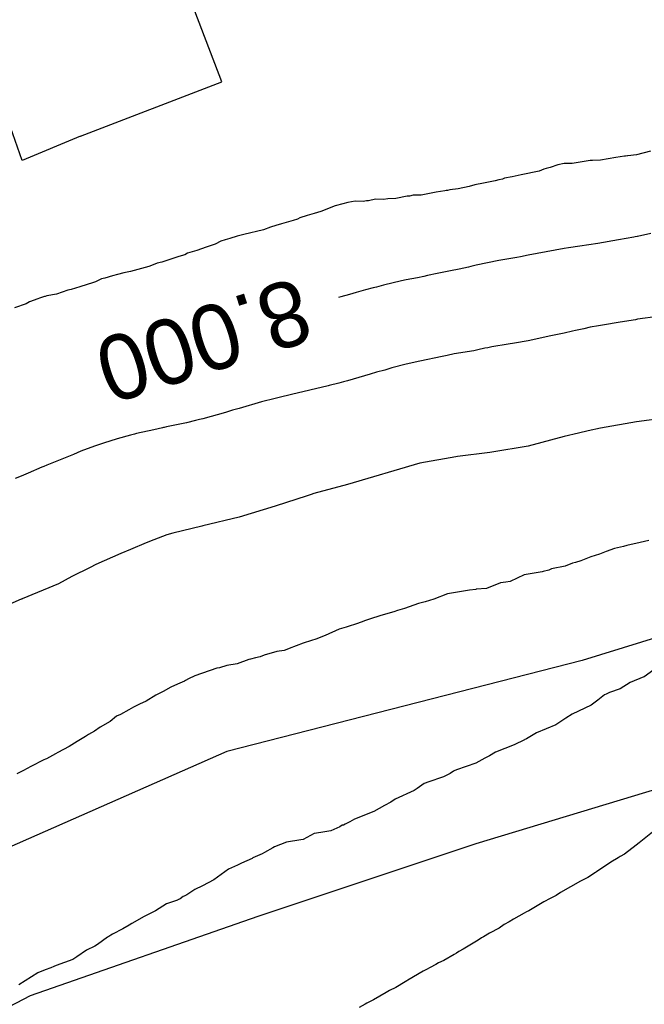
# Model space of a CAD drawing. Extents: x 158343 to 162498, y 431347 to 434500.
# Tile 192 of 220: x 159545 to 159562, y 434146 to 434173. Entities that reach past the tile are written whole.
import ezdxf

# ---------------------------------------------------------------- set-up
doc = ezdxf.new("R2010")
doc.units = 0
doc.header["$LTSCALE"] = 10
doc.header["$MEASUREMENT"] = 0
for name, color, linetype in [('000_arcering', 8, 'CONTINUOUS'), ('33_trappen en balustraden', 252, 'CONTINUOUS'), ('44_plafonds', 8, 'CONTINUOUS'), ('def. con-hoogtelijn (index)', 8, 'CONTINUOUS')]:
    doc.layers.add(name, color=color, linetype=linetype)
doc.styles.add('Style-WORKING', font='WORKING.shx')

# ---------------------------------------------------------------- blocks, each defined once
blk = doc.blocks.new('bestaande hoogtelijnen')
at = {"layer": 'def. con-hoogtelijn (index)'}
for p, q in [((-106.3, 103.282), (-106.324, 103.28)), ((-106.3, 103.282), (-106.324, 103.28)), ((-106.24, 103.293), (-106.3, 103.282)), ((-106.24, 103.293), (-106.3, 103.282)), ((-106.229, 103.295), (-106.24, 103.293)), ((-106.229, 103.295), (-106.24, 103.293)), ((-105.992, 103.324), (-106.229, 103.295)), ((-105.992, 103.324), (-106.229, 103.295)), ((-105.602, 103.421), (-105.992, 103.324)), ((-105.602, 103.421), (-105.992, 103.324)), ((-108.17, 103.042), (-108.384, 102.972)), ((-108.17, 103.042), (-108.384, 102.972)), ((-107.992, 103.079), (-108.17, 103.042)), ((-107.992, 103.079), (-108.17, 103.042)), ((-107.771, 103.085), (-107.992, 103.079)), ((-107.771, 103.085), (-107.992, 103.079)), ((-107.271, 103.164), (-107.771, 103.085)), ((-107.271, 103.164), (-107.771, 103.085)), ((-107.215, 103.167), (-107.271, 103.164)), ((-107.215, 103.167), (-107.271, 103.164)), ((-106.992, 103.173), (-107.215, 103.167)), ((-106.992, 103.173), (-107.215, 103.167)), ((-106.563, 103.248), (-106.992, 103.173)), ((-106.563, 103.248), (-106.992, 103.173)), ((-106.324, 103.28), (-106.563, 103.248)), ((-106.324, 103.28), (-106.563, 103.248)), ((-109.183, 102.771), (-109.435, 102.714)), ((-109.183, 102.771), (-109.435, 102.714)), ((-108.683, 102.865), (-109.183, 102.771)), ((-108.683, 102.865), (-109.183, 102.771)), ((-108.554, 102.927), (-108.683, 102.865)), ((-108.554, 102.927), (-108.683, 102.865)), ((-108.492, 102.945), (-108.554, 102.927)), ((-108.492, 102.945), (-108.554, 102.927)), ((-108.384, 102.972), (-108.492, 102.945)), ((-108.384, 102.972), (-108.492, 102.945)), ((-110.467, 102.494), (-110.62, 102.449)), ((-110.467, 102.494), (-110.62, 102.449)), ((-110.226, 102.54), (-110.467, 102.494)), ((-110.226, 102.54), (-110.467, 102.494)), ((-109.907, 102.603), (-110.226, 102.54)), ((-109.907, 102.603), (-110.226, 102.54)), ((-109.801, 102.63), (-109.907, 102.603)), ((-109.801, 102.63), (-109.907, 102.603)), ((-109.702, 102.649), (-109.801, 102.63)), ((-109.702, 102.649), (-109.801, 102.63)), ((-109.645, 102.672), (-109.702, 102.649)), ((-109.645, 102.672), (-109.702, 102.649)), ((-109.435, 102.714), (-109.645, 102.672)), ((-109.435, 102.714), (-109.645, 102.672)), ((-112.175, 102.201), (-112.278, 102.18)), ((-112.175, 102.201), (-112.278, 102.18)), ((-111.951, 102.209), (-112.175, 102.201)), ((-111.951, 102.209), (-112.175, 102.201)), ((-111.534, 102.292), (-111.951, 102.209)), ((-111.534, 102.292), (-111.951, 102.209)), ((-111.301, 102.328), (-111.534, 102.292)), ((-111.301, 102.328), (-111.534, 102.292)), ((-111.263, 102.331), (-111.301, 102.328)), ((-111.263, 102.331), (-111.301, 102.328)), ((-111.221, 102.338), (-111.263, 102.331)), ((-111.221, 102.338), (-111.263, 102.331)), ((-111.16, 102.351), (-111.221, 102.338)), ((-111.16, 102.351), (-111.221, 102.338)), ((-110.931, 102.383), (-111.16, 102.351)), ((-110.931, 102.383), (-111.16, 102.351)), ((-110.62, 102.449), (-110.931, 102.383)), ((-110.62, 102.449), (-110.931, 102.383)), ((-114.117, 101.965), (-114.331, 101.911)), ((-114.117, 101.965), (-114.331, 101.911)), ((-113.978, 102.004), (-114.117, 101.965)), ((-113.978, 102.004), (-114.117, 101.965)), ((-113.778, 102.037), (-113.978, 102.004)), ((-113.778, 102.037), (-113.978, 102.004)), ((-113.556, 102.027), (-113.778, 102.037)), ((-113.556, 102.027), (-113.778, 102.037)), ((-113.464, 102.047), (-113.556, 102.027)), ((-113.464, 102.047), (-113.556, 102.027)), ((-113.407, 102.045), (-113.464, 102.047)), ((-113.407, 102.045), (-113.464, 102.047)), ((-113.213, 102.092), (-113.407, 102.045)), ((-113.213, 102.092), (-113.407, 102.045)), ((-112.992, 102.082), (-113.213, 102.092)), ((-112.992, 102.082), (-113.213, 102.092)), ((-112.87, 102.108), (-112.992, 102.082)), ((-112.87, 102.108), (-112.992, 102.082)), ((-112.651, 102.116), (-112.87, 102.108)), ((-112.651, 102.116), (-112.87, 102.108)), ((-112.335, 102.175), (-112.651, 102.116)), ((-112.335, 102.175), (-112.651, 102.116)), ((-112.278, 102.18), (-112.335, 102.175)), ((-112.278, 102.18), (-112.335, 102.175)), ((-114.91, 101.7), (-115.107, 101.64)), ((-114.91, 101.7), (-115.107, 101.64)), ((-114.729, 101.751), (-114.91, 101.7)), ((-114.729, 101.751), (-114.91, 101.7)), ((-114.331, 101.911), (-114.729, 101.751)), ((-114.331, 101.911), (-114.729, 101.751)), ((-115.815, 101.416), (-115.969, 101.364)), ((-115.815, 101.416), (-115.969, 101.364)), ((-115.492, 101.502), (-115.815, 101.416)), ((-115.492, 101.502), (-115.815, 101.416)), ((-115.37, 101.537), (-115.492, 101.502)), ((-115.37, 101.537), (-115.492, 101.502)), ((-115.305, 101.575), (-115.37, 101.537)), ((-115.305, 101.575), (-115.37, 101.537)), ((-115.107, 101.64), (-115.305, 101.575)), ((-115.107, 101.64), (-115.305, 101.575)), ((-116.858, 101.112), (-117.041, 101.068)), ((-116.858, 101.112), (-117.041, 101.068)), ((-116.315, 101.245), (-116.858, 101.112)), ((-116.315, 101.245), (-116.858, 101.112)), ((-116.119, 101.323), (-116.315, 101.245)), ((-116.119, 101.323), (-116.315, 101.245)), ((-115.969, 101.364), (-116.119, 101.323)), ((-115.969, 101.364), (-116.119, 101.323)), ((-105.601, 101.141), (-105.961, 101.062)), ((-105.601, 101.141), (-105.961, 101.062)), ((-105.601, 101.141), (-105.961, 101.062)), ((-117.655, 100.85), (-117.9, 100.764)), ((-117.655, 100.85), (-117.9, 100.764)), ((-117.492, 100.934), (-117.655, 100.85)), ((-117.492, 100.934), (-117.655, 100.85)), ((-117.376, 100.966), (-117.492, 100.934)), ((-117.376, 100.966), (-117.492, 100.934)), ((-117.242, 101.001), (-117.376, 100.966)), ((-117.242, 101.001), (-117.376, 100.966)), ((-117.041, 101.068), (-117.242, 101.001)), ((-117.041, 101.068), (-117.242, 101.001)), ((-107.064, 100.871), (-107.564, 100.793)), ((-107.064, 100.871), (-107.564, 100.793)), ((-107.064, 100.871), (-107.564, 100.793)), ((-106.492, 100.967), (-107.064, 100.871)), ((-106.492, 100.967), (-107.064, 100.871)), ((-106.492, 100.967), (-107.064, 100.871)), ((-106.063, 101.042), (-106.492, 100.967)), ((-106.063, 101.042), (-106.492, 100.967)), ((-106.063, 101.042), (-106.492, 100.967)), ((-106.033, 101.049), (-106.063, 101.042)), ((-106.033, 101.049), (-106.063, 101.042)), ((-106.033, 101.049), (-106.063, 101.042)), ((-105.973, 101.06), (-106.033, 101.049)), ((-105.973, 101.06), (-106.033, 101.049)), ((-105.973, 101.06), (-106.033, 101.049)), ((-105.961, 101.062), (-105.973, 101.06)), ((-105.961, 101.062), (-105.973, 101.06)), ((-105.961, 101.062), (-105.973, 101.06)), ((-118.417, 100.597), (-118.492, 100.556)), ((-118.417, 100.597), (-118.492, 100.556)), ((-118.155, 100.672), (-118.417, 100.597)), ((-118.155, 100.672), (-118.417, 100.597)), ((-117.9, 100.764), (-118.155, 100.672)), ((-117.9, 100.764), (-118.155, 100.672)), ((-108.492, 100.634), (-108.992, 100.541)), ((-108.492, 100.634), (-108.992, 100.541)), ((-108.492, 100.634), (-108.992, 100.541)), ((-107.992, 100.727), (-108.492, 100.634)), ((-107.992, 100.727), (-108.492, 100.634)), ((-107.992, 100.727), (-108.492, 100.634)), ((-107.874, 100.747), (-107.992, 100.727)), ((-107.874, 100.747), (-107.992, 100.727)), ((-107.874, 100.747), (-107.992, 100.727)), ((-107.564, 100.793), (-107.874, 100.747)), ((-107.564, 100.793), (-107.874, 100.747)), ((-107.564, 100.793), (-107.874, 100.747)), ((-119.259, 100.319), (-119.458, 100.242)), ((-119.259, 100.319), (-119.458, 100.242)), ((-119.126, 100.351), (-119.259, 100.319)), ((-119.126, 100.351), (-119.259, 100.319)), ((-118.66, 100.504), (-119.126, 100.351)), ((-118.66, 100.504), (-119.126, 100.351)), ((-118.492, 100.556), (-118.66, 100.504)), ((-118.492, 100.556), (-118.66, 100.504)), ((-110.12, 100.33), (-110.431, 100.264)), ((-110.12, 100.33), (-110.431, 100.264)), ((-110.12, 100.33), (-110.431, 100.264)), ((-109.801, 100.393), (-110.12, 100.33)), ((-109.801, 100.393), (-110.12, 100.33)), ((-109.801, 100.393), (-110.12, 100.33)), ((-109.301, 100.48), (-109.801, 100.393)), ((-109.301, 100.48), (-109.801, 100.393)), ((-109.301, 100.48), (-109.801, 100.393)), ((-109.202, 100.499), (-109.301, 100.48)), ((-109.202, 100.499), (-109.301, 100.48)), ((-109.202, 100.499), (-109.301, 100.48)), ((-108.992, 100.541), (-109.202, 100.499)), ((-108.992, 100.541), (-109.202, 100.499)), ((-108.992, 100.541), (-109.202, 100.499)), ((-120.179, 100.056), (-120.353, 100.007)), ((-120.179, 100.056), (-120.353, 100.007)), ((-119.992, 100.091), (-120.179, 100.056)), ((-119.992, 100.091), (-120.179, 100.056)), ((-119.492, 100.232), (-119.992, 100.091)), ((-119.492, 100.232), (-119.992, 100.091)), ((-119.458, 100.242), (-119.492, 100.232)), ((-119.458, 100.242), (-119.492, 100.232)), ((-111.508, 100.035), (-111.776, 99.978)), ((-111.508, 100.035), (-111.776, 99.978)), ((-111.508, 100.035), (-111.776, 99.978)), ((-111.091, 100.117), (-111.508, 100.035)), ((-111.091, 100.117), (-111.508, 100.035)), ((-111.091, 100.117), (-111.508, 100.035)), ((-110.943, 100.152), (-111.091, 100.117)), ((-110.943, 100.152), (-111.091, 100.117)), ((-110.943, 100.152), (-111.091, 100.117)), ((-110.901, 100.159), (-110.943, 100.152)), ((-110.901, 100.159), (-110.943, 100.152)), ((-110.901, 100.159), (-110.943, 100.152)), ((-110.639, 100.215), (-110.901, 100.159)), ((-110.639, 100.215), (-110.901, 100.159)), ((-110.639, 100.215), (-110.901, 100.159)), ((-110.578, 100.228), (-110.639, 100.215)), ((-110.578, 100.228), (-110.639, 100.215)), ((-110.578, 100.228), (-110.639, 100.215)), ((-110.431, 100.264), (-110.578, 100.228)), ((-110.431, 100.264), (-110.578, 100.228)), ((-110.431, 100.264), (-110.578, 100.228)), ((-121.019, 99.787), (-121.397, 99.666)), ((-121.019, 99.787), (-121.397, 99.666)), ((-120.967, 99.802), (-121.019, 99.787)), ((-120.967, 99.802), (-121.019, 99.787)), ((-120.793, 99.886), (-120.967, 99.802)), ((-120.793, 99.886), (-120.967, 99.802)), ((-120.709, 99.91), (-120.793, 99.886)), ((-120.709, 99.91), (-120.793, 99.886)), ((-120.492, 99.976), (-120.709, 99.91)), ((-120.492, 99.976), (-120.709, 99.91)), ((-120.353, 100.007), (-120.492, 99.976)), ((-120.353, 100.007), (-120.492, 99.976)), ((-112.492, 99.832), (-112.992, 99.71)), ((-112.492, 99.832), (-112.992, 99.71)), ((-112.492, 99.832), (-112.992, 99.71)), ((-112.37, 99.858), (-112.492, 99.832)), ((-112.37, 99.858), (-112.492, 99.832)), ((-112.37, 99.858), (-112.492, 99.832)), ((-112.054, 99.917), (-112.37, 99.858)), ((-112.054, 99.917), (-112.37, 99.858)), ((-112.054, 99.917), (-112.37, 99.858)), ((-111.879, 99.956), (-112.054, 99.917)), ((-111.879, 99.956), (-112.054, 99.917)), ((-111.879, 99.956), (-112.054, 99.917)), ((-111.776, 99.978), (-111.879, 99.956)), ((-111.776, 99.978), (-111.879, 99.956)), ((-111.776, 99.978), (-111.879, 99.956)), ((-122.043, 99.467), (-122.313, 99.417)), ((-122.043, 99.467), (-122.313, 99.417)), ((-121.729, 99.576), (-122.043, 99.467)), ((-121.729, 99.576), (-122.043, 99.467)), ((-121.639, 99.598), (-121.729, 99.576)), ((-121.639, 99.598), (-121.729, 99.576)), ((-121.397, 99.666), (-121.639, 99.598)), ((-121.397, 99.666), (-121.639, 99.598)), ((-113.752, 99.51), (-113.933, 99.46)), ((-113.752, 99.51), (-113.933, 99.46)), ((-113.752, 99.51), (-113.933, 99.46)), ((-113.492, 99.589), (-113.752, 99.51)), ((-113.492, 99.589), (-113.752, 99.51)), ((-113.492, 99.589), (-113.752, 99.51)), ((-113.278, 99.643), (-113.492, 99.589)), ((-113.278, 99.643), (-113.492, 99.589)), ((-113.278, 99.643), (-113.492, 99.589)), ((-113.186, 99.663), (-113.278, 99.643)), ((-113.186, 99.663), (-113.278, 99.643)), ((-113.186, 99.663), (-113.278, 99.643)), ((-112.992, 99.71), (-113.186, 99.663)), ((-112.992, 99.71), (-113.186, 99.663)), ((-112.992, 99.71), (-113.186, 99.663)), ((-122.88, 99.2), (-123.201, 99.091)), ((-122.88, 99.2), (-123.201, 99.091)), ((-122.794, 99.251), (-122.88, 99.2)), ((-122.794, 99.251), (-122.88, 99.2)), ((-122.562, 99.339), (-122.794, 99.251)), ((-122.562, 99.339), (-122.794, 99.251)), ((-122.511, 99.358), (-122.562, 99.339)), ((-122.511, 99.358), (-122.562, 99.339)), ((-122.371, 99.398), (-122.511, 99.358)), ((-122.371, 99.398), (-122.511, 99.358)), ((-122.352, 99.404), (-122.371, 99.398)), ((-122.352, 99.404), (-122.371, 99.398)), ((-122.313, 99.417), (-122.352, 99.404)), ((-122.313, 99.417), (-122.352, 99.404)), ((-114.173, 99.389), (-114.239, 99.369)), ((-114.173, 99.389), (-114.239, 99.369)), ((-114.173, 99.389), (-114.239, 99.369)), ((-113.933, 99.46), (-114.173, 99.389)), ((-113.933, 99.46), (-114.173, 99.389)), ((-113.933, 99.46), (-114.173, 99.389)), ((-106.448, 98.687), (-106.937, 98.606)), ((-106.448, 98.687), (-106.937, 98.606)), ((-106.019, 98.759), (-106.448, 98.687)), ((-106.019, 98.759), (-106.448, 98.687)), ((-105.992, 98.764), (-106.019, 98.759)), ((-105.992, 98.764), (-106.019, 98.759)), ((-105.969, 98.769), (-105.992, 98.764)), ((-105.969, 98.769), (-105.992, 98.764)), ((-105.401, 98.849), (-105.969, 98.769)), ((-105.401, 98.849), (-105.969, 98.769)), ((-107.992, 98.382), (-108.367, 98.313)), ((-107.992, 98.382), (-108.367, 98.313)), ((-107.767, 98.44), (-107.992, 98.382)), ((-107.767, 98.44), (-107.992, 98.382)), ((-107.678, 98.455), (-107.767, 98.44)), ((-107.678, 98.455), (-107.767, 98.44)), ((-107.45, 98.509), (-107.678, 98.455)), ((-107.45, 98.509), (-107.678, 98.455)), ((-107.278, 98.552), (-107.45, 98.509)), ((-107.278, 98.552), (-107.45, 98.509)), ((-107.046, 98.586), (-107.278, 98.552)), ((-107.046, 98.586), (-107.278, 98.552)), ((-106.937, 98.606), (-107.046, 98.586)), ((-106.937, 98.606), (-107.046, 98.586)), ((-109.367, 98.11), (-109.541, 98.081)), ((-109.367, 98.11), (-109.541, 98.081)), ((-108.992, 98.174), (-109.367, 98.11)), ((-108.992, 98.174), (-109.367, 98.11)), ((-108.367, 98.313), (-108.992, 98.174)), ((-108.367, 98.313), (-108.992, 98.174)), ((-110.498, 97.9), (-111.035, 97.811)), ((-110.498, 97.9), (-111.035, 97.811)), ((-110.387, 97.926), (-110.498, 97.9)), ((-110.387, 97.926), (-110.498, 97.9)), ((-110.191, 97.968), (-110.387, 97.926)), ((-110.191, 97.968), (-110.387, 97.926)), ((-110.103, 97.984), (-110.191, 97.968)), ((-110.103, 97.984), (-110.191, 97.968)), ((-109.992, 98.011), (-110.103, 97.984)), ((-109.992, 98.011), (-110.103, 97.984)), ((-109.541, 98.081), (-109.992, 98.011)), ((-109.541, 98.081), (-109.992, 98.011)), ((-111.992, 97.615), (-112.367, 97.523)), ((-111.992, 97.615), (-112.367, 97.523)), ((-111.367, 97.739), (-111.992, 97.615)), ((-111.367, 97.739), (-111.992, 97.615)), ((-111.235, 97.769), (-111.367, 97.739)), ((-111.235, 97.769), (-111.367, 97.739)), ((-111.035, 97.811), (-111.235, 97.769)), ((-111.035, 97.811), (-111.235, 97.769)), ((-113.187, 97.304), (-113.367, 97.25)), ((-113.187, 97.304), (-113.367, 97.25)), ((-112.961, 97.363), (-113.187, 97.304)), ((-112.961, 97.363), (-113.187, 97.304)), ((-112.766, 97.422), (-112.961, 97.363)), ((-112.766, 97.422), (-112.961, 97.363)), ((-112.367, 97.523), (-112.766, 97.422)), ((-112.367, 97.523), (-112.766, 97.422)), ((-114.102, 97.037), (-114.229, 97.006)), ((-114.102, 97.037), (-114.229, 97.006)), ((-113.992, 97.069), (-114.102, 97.037)), ((-113.992, 97.069), (-114.102, 97.037)), ((-113.367, 97.25), (-113.992, 97.069)), ((-113.367, 97.25), (-113.992, 97.069)), ((-114.524, 96.926), (-115.537, 96.688)), ((-114.524, 96.926), (-115.537, 96.688)), ((-114.494, 96.933), (-114.524, 96.926)), ((-114.494, 96.933), (-114.524, 96.926)), ((-114.229, 97.006), (-114.494, 96.933)), ((-114.229, 97.006), (-114.494, 96.933)), ((-116.367, 96.486), (-116.992, 96.305)), ((-116.367, 96.486), (-116.992, 96.305)), ((-115.992, 96.58), (-116.367, 96.486)), ((-115.992, 96.58), (-116.367, 96.486)), ((-115.882, 96.608), (-115.992, 96.58)), ((-115.882, 96.608), (-115.992, 96.58)), ((-115.537, 96.688), (-115.882, 96.608)), ((-115.537, 96.688), (-115.882, 96.608)), ((-117.2, 96.241), (-117.367, 96.191)), ((-117.2, 96.241), (-117.367, 96.191)), ((-117.168, 96.25), (-117.2, 96.241)), ((-117.168, 96.25), (-117.2, 96.241)), ((-116.992, 96.305), (-117.168, 96.25)), ((-116.992, 96.305), (-117.168, 96.25)), ((-118.193, 95.97), (-118.45, 95.905)), ((-118.193, 95.97), (-118.45, 95.905)), ((-118.083, 95.994), (-118.193, 95.97)), ((-118.083, 95.994), (-118.193, 95.97)), ((-117.992, 96.019), (-118.083, 95.994)), ((-117.992, 96.019), (-118.083, 95.994)), ((-117.367, 96.191), (-117.992, 96.019)), ((-117.367, 96.191), (-117.992, 96.019)), ((-105.992, 95.935), (-106.992, 95.758)), ((-105.992, 95.935), (-106.992, 95.758)), ((-105.992, 95.935), (-106.992, 95.758)), ((-105.03, 96.056), (-105.992, 95.935)), ((-105.03, 96.056), (-105.992, 95.935)), ((-105.03, 96.056), (-105.992, 95.935)), ((-119.347, 95.711), (-119.829, 95.606)), ((-119.347, 95.711), (-119.829, 95.606)), ((-119.111, 95.769), (-119.347, 95.711)), ((-119.111, 95.769), (-119.347, 95.711)), ((-119.079, 95.775), (-119.111, 95.769)), ((-119.079, 95.775), (-119.111, 95.769)), ((-119.063, 95.778), (-119.079, 95.775)), ((-119.063, 95.778), (-119.079, 95.775)), ((-118.997, 95.794), (-119.063, 95.778)), ((-118.997, 95.794), (-119.063, 95.778)), ((-118.492, 95.894), (-118.997, 95.794)), ((-118.492, 95.894), (-118.997, 95.794)), ((-118.45, 95.905), (-118.492, 95.894)), ((-118.45, 95.905), (-118.492, 95.894)), ((-107.331, 95.679), (-107.594, 95.621)), ((-107.331, 95.679), (-107.594, 95.621)), ((-107.331, 95.679), (-107.594, 95.621)), ((-106.992, 95.758), (-107.331, 95.679)), ((-106.992, 95.758), (-107.331, 95.679)), ((-106.992, 95.758), (-107.331, 95.679)), ((-120.367, 95.459), (-120.742, 95.34)), ((-120.367, 95.459), (-120.742, 95.34)), ((-119.992, 95.567), (-120.367, 95.459)), ((-119.992, 95.567), (-120.367, 95.459)), ((-119.887, 95.593), (-119.992, 95.567)), ((-119.887, 95.593), (-119.992, 95.567)), ((-119.829, 95.606), (-119.887, 95.593)), ((-119.829, 95.606), (-119.887, 95.593)), ((-107.992, 95.525), (-108.992, 95.258)), ((-107.992, 95.525), (-108.992, 95.258)), ((-107.992, 95.525), (-108.992, 95.258)), ((-107.594, 95.621), (-107.992, 95.525)), ((-107.594, 95.621), (-107.992, 95.525)), ((-107.594, 95.621), (-107.992, 95.525)), ((-121.367, 95.118), (-121.57, 95.029)), ((-121.367, 95.118), (-121.57, 95.029)), ((-120.992, 95.258), (-121.367, 95.118)), ((-120.992, 95.258), (-121.367, 95.118)), ((-120.742, 95.34), (-120.992, 95.258)), ((-120.742, 95.34), (-120.992, 95.258)), ((-108.992, 95.258), (-109.992, 95.091)), ((-108.992, 95.258), (-109.992, 95.091)), ((-108.992, 95.258), (-109.992, 95.091)), ((-121.714, 94.972), (-122.081, 94.823)), ((-121.714, 94.972), (-122.081, 94.823)), ((-121.57, 95.029), (-121.714, 94.972)), ((-121.57, 95.029), (-121.714, 94.972)), ((-110.992, 94.964), (-111.992, 94.783)), ((-110.992, 94.964), (-111.992, 94.783)), ((-110.992, 94.964), (-111.992, 94.783)), ((-110.943, 94.969), (-110.992, 94.964)), ((-110.943, 94.969), (-110.992, 94.964)), ((-110.943, 94.969), (-110.992, 94.964)), ((-110.055, 95.082), (-110.943, 94.969)), ((-110.055, 95.082), (-110.943, 94.969)), ((-110.055, 95.082), (-110.943, 94.969)), ((-109.992, 95.091), (-110.055, 95.082)), ((-109.992, 95.091), (-110.055, 95.082)), ((-109.992, 95.091), (-110.055, 95.082)), ((-122.449, 94.673), (-122.831, 94.512)), ((-122.449, 94.673), (-122.831, 94.512)), ((-122.389, 94.695), (-122.449, 94.673)), ((-122.389, 94.695), (-122.449, 94.673)), ((-122.312, 94.728), (-122.389, 94.695)), ((-122.312, 94.728), (-122.389, 94.695)), ((-122.081, 94.823), (-122.312, 94.728)), ((-122.081, 94.823), (-122.312, 94.728)), ((-111.992, 94.783), (-113.992, 94.197)), ((-111.992, 94.783), (-113.992, 94.197)), ((-111.992, 94.783), (-113.992, 94.197)), ((-123.024, 94.426), (-123.185, 94.361)), ((-123.024, 94.426), (-123.185, 94.361)), ((-122.831, 94.512), (-123.024, 94.426)), ((-122.831, 94.512), (-123.024, 94.426)), ((-113.992, 94.197), (-114.918, 93.945)), ((-113.992, 94.197), (-114.918, 93.945)), ((-113.992, 94.197), (-114.918, 93.945)), ((-115.136, 93.875), (-115.676, 93.703)), ((-115.136, 93.875), (-115.676, 93.703)), ((-115.136, 93.875), (-115.676, 93.703)), ((-114.992, 93.923), (-115.136, 93.875)), ((-114.992, 93.923), (-115.136, 93.875)), ((-114.992, 93.923), (-115.136, 93.875)), ((-114.918, 93.945), (-114.992, 93.923)), ((-114.918, 93.945), (-114.992, 93.923)), ((-114.918, 93.945), (-114.992, 93.923)), ((-115.992, 93.593), (-116.992, 93.291)), ((-115.992, 93.593), (-116.992, 93.291)), ((-115.992, 93.593), (-116.992, 93.291)), ((-115.676, 93.703), (-115.992, 93.593)), ((-115.676, 93.703), (-115.992, 93.593)), ((-115.676, 93.703), (-115.992, 93.593)), ((-116.992, 93.291), (-117.992, 93.053)), ((-116.992, 93.291), (-117.992, 93.053)), ((-116.992, 93.291), (-117.992, 93.053)), ((-118.02, 93.047), (-118.824, 92.851)), ((-118.02, 93.047), (-118.824, 92.851)), ((-118.02, 93.047), (-118.824, 92.851)), ((-117.992, 93.053), (-118.02, 93.047)), ((-117.992, 93.053), (-118.02, 93.047)), ((-117.992, 93.053), (-118.02, 93.047)), ((-119.348, 92.663), (-119.557, 92.584)), ((-119.348, 92.663), (-119.557, 92.584)), ((-119.348, 92.663), (-119.557, 92.584)), ((-118.992, 92.805), (-119.348, 92.663)), ((-118.992, 92.805), (-119.348, 92.663)), ((-118.992, 92.805), (-119.348, 92.663)), ((-118.824, 92.851), (-118.992, 92.805)), ((-118.824, 92.851), (-118.992, 92.805)), ((-118.824, 92.851), (-118.992, 92.805)), ((-119.992, 92.397), (-120.258, 92.285)), ((-119.992, 92.397), (-120.258, 92.285)), ((-119.992, 92.397), (-120.258, 92.285)), ((-119.557, 92.584), (-119.992, 92.397)), ((-119.557, 92.584), (-119.992, 92.397)), ((-119.557, 92.584), (-119.992, 92.397)), ((-106.606, 92.426), (-106.831, 92.347)), ((-106.606, 92.426), (-106.831, 92.347)), ((-106.355, 92.485), (-106.606, 92.426)), ((-106.355, 92.485), (-106.606, 92.426)), ((-106.258, 92.513), (-106.355, 92.485)), ((-106.258, 92.513), (-106.355, 92.485)), ((-105.895, 92.596), (-106.258, 92.513)), ((-105.895, 92.596), (-106.258, 92.513)), ((-105.651, 92.649), (-105.895, 92.596)), ((-105.651, 92.649), (-105.895, 92.596)), ((-120.258, 92.285), (-120.952, 91.979)), ((-120.258, 92.285), (-120.952, 91.979)), ((-120.258, 92.285), (-120.952, 91.979)), ((-107.255, 92.195), (-107.532, 92.086)), ((-107.255, 92.195), (-107.532, 92.086)), ((-107.016, 92.271), (-107.255, 92.195)), ((-107.016, 92.271), (-107.255, 92.195)), ((-106.831, 92.347), (-107.016, 92.271)), ((-106.831, 92.347), (-107.016, 92.271)), ((-121.113, 91.898), (-121.623, 91.65)), ((-121.113, 91.898), (-121.623, 91.65)), ((-121.113, 91.898), (-121.623, 91.65)), ((-120.952, 91.979), (-121.113, 91.898)), ((-120.952, 91.979), (-121.113, 91.898)), ((-120.952, 91.979), (-121.113, 91.898)), ((-108.347, 91.86), (-108.418, 91.829)), ((-108.347, 91.86), (-108.418, 91.829)), ((-107.97, 91.94), (-108.347, 91.86)), ((-107.97, 91.94), (-108.347, 91.86)), ((-107.761, 92.016), (-107.97, 91.94)), ((-107.761, 92.016), (-107.97, 91.94)), ((-107.682, 92.036), (-107.761, 92.016)), ((-107.682, 92.036), (-107.761, 92.016)), ((-107.532, 92.086), (-107.682, 92.036)), ((-107.532, 92.086), (-107.682, 92.036)), ((-121.623, 91.65), (-121.992, 91.451)), ((-121.623, 91.65), (-121.992, 91.451)), ((-121.623, 91.65), (-121.992, 91.451)), ((-109.102, 91.697), (-109.488, 91.516)), ((-109.102, 91.697), (-109.488, 91.516)), ((-108.606, 91.777), (-109.102, 91.697)), ((-108.606, 91.777), (-109.102, 91.697)), ((-108.575, 91.792), (-108.606, 91.777)), ((-108.575, 91.792), (-108.606, 91.777)), ((-108.418, 91.829), (-108.575, 91.792)), ((-108.418, 91.829), (-108.575, 91.792)), ((-121.992, 91.451), (-122.992, 91.031)), ((-121.992, 91.451), (-122.992, 91.031)), ((-121.992, 91.451), (-122.992, 91.031)), ((-110.435, 91.294), (-110.614, 91.274)), ((-110.435, 91.294), (-110.614, 91.274)), ((-110.427, 91.297), (-110.435, 91.294)), ((-110.427, 91.297), (-110.435, 91.294)), ((-110.146, 91.321), (-110.427, 91.297)), ((-110.146, 91.321), (-110.427, 91.297)), ((-109.76, 91.479), (-110.146, 91.321)), ((-109.76, 91.479), (-110.146, 91.321)), ((-109.606, 91.495), (-109.76, 91.479)), ((-109.606, 91.495), (-109.76, 91.479)), ((-109.488, 91.516), (-109.606, 91.495)), ((-109.488, 91.516), (-109.606, 91.495)), ((-123.023, 91.019), (-123.704, 90.731)), ((-123.023, 91.019), (-123.704, 90.731)), ((-123.023, 91.019), (-123.704, 90.731)), ((-122.992, 91.031), (-123.023, 91.019)), ((-122.992, 91.031), (-123.023, 91.019)), ((-122.992, 91.031), (-123.023, 91.019)), ((-123.001, 91.027), (-123.023, 91.019)), ((-123.001, 91.027), (-123.023, 91.019)), ((-123.001, 91.027), (-123.023, 91.019)), ((-122.992, 91.031), (-123.001, 91.027)), ((-122.992, 91.031), (-123.001, 91.027)), ((-122.992, 91.031), (-123.001, 91.027)), ((-122.992, 91.031), (-122.992, 91.031)), ((-122.992, 91.031), (-122.992, 91.031)), ((-122.992, 91.031), (-122.992, 91.031)), ((-111.605, 91.021), (-111.842, 90.95)), ((-111.605, 91.021), (-111.842, 90.95)), ((-111.227, 91.167), (-111.605, 91.021)), ((-111.227, 91.167), (-111.605, 91.021)), ((-110.614, 91.274), (-111.227, 91.167)), ((-110.614, 91.274), (-111.227, 91.167)), ((-112.414, 90.767), (-112.605, 90.714)), ((-112.414, 90.767), (-112.605, 90.714)), ((-112.028, 90.904), (-112.414, 90.767)), ((-112.028, 90.904), (-112.414, 90.767)), ((-111.842, 90.95), (-112.028, 90.904)), ((-111.842, 90.95), (-112.028, 90.904)), ((-113.064, 90.576), (-113.379, 90.471)), ((-113.064, 90.576), (-113.379, 90.471)), ((-112.706, 90.677), (-113.064, 90.576)), ((-112.706, 90.677), (-113.064, 90.576)), ((-112.605, 90.714), (-112.706, 90.677)), ((-112.605, 90.714), (-112.706, 90.677)), ((-114.024, 90.249), (-114.218, 90.19)), ((-114.024, 90.249), (-114.218, 90.19)), ((-113.686, 90.363), (-114.024, 90.249)), ((-113.686, 90.363), (-114.024, 90.249)), ((-113.666, 90.371), (-113.686, 90.363)), ((-113.666, 90.371), (-113.686, 90.363)), ((-113.614, 90.391), (-113.666, 90.371)), ((-113.614, 90.391), (-113.666, 90.371)), ((-113.491, 90.43), (-113.614, 90.391)), ((-113.491, 90.43), (-113.614, 90.391)), ((-113.379, 90.471), (-113.491, 90.43)), ((-113.379, 90.471), (-113.491, 90.43)), ((-114.605, 90.014), (-114.869, 89.918)), ((-114.605, 90.014), (-114.869, 89.918)), ((-114.218, 90.19), (-114.605, 90.014)), ((-114.218, 90.19), (-114.605, 90.014)), ((-115.218, 89.805), (-115.605, 89.656)), ((-115.218, 89.805), (-115.605, 89.656)), ((-114.991, 89.881), (-115.218, 89.805)), ((-114.991, 89.881), (-115.218, 89.805)), ((-114.869, 89.918), (-114.991, 89.881)), ((-114.869, 89.918), (-114.991, 89.881)), ((-116.539, 89.404), (-116.674, 89.359)), ((-116.539, 89.404), (-116.674, 89.359)), ((-116.404, 89.425), (-116.539, 89.404)), ((-116.404, 89.425), (-116.539, 89.404)), ((-116.292, 89.47), (-116.404, 89.425)), ((-116.292, 89.47), (-116.404, 89.425)), ((-115.944, 89.578), (-116.292, 89.47)), ((-115.944, 89.578), (-116.292, 89.47)), ((-115.742, 89.607), (-115.944, 89.578)), ((-115.742, 89.607), (-115.944, 89.578)), ((-115.713, 89.613), (-115.742, 89.607)), ((-115.713, 89.613), (-115.742, 89.607)), ((-115.605, 89.656), (-115.713, 89.613)), ((-115.605, 89.656), (-115.713, 89.613)), ((-117.605, 89.112), (-118.217, 88.904)), ((-117.605, 89.112), (-118.217, 88.904)), ((-117.531, 89.126), (-117.605, 89.112)), ((-117.531, 89.126), (-117.605, 89.112)), ((-117.328, 89.192), (-117.531, 89.126)), ((-117.328, 89.192), (-117.531, 89.126)), ((-117.044, 89.236), (-117.328, 89.192)), ((-117.044, 89.236), (-117.328, 89.192)), ((-116.725, 89.349), (-117.044, 89.236)), ((-116.725, 89.349), (-117.044, 89.236)), ((-116.674, 89.359), (-116.725, 89.349)), ((-116.674, 89.359), (-116.725, 89.349)), ((-118.217, 88.904), (-118.389, 88.82)), ((-118.217, 88.904), (-118.389, 88.82)), ((-105.789, 88.872), (-106.172, 88.72)), ((-105.789, 88.872), (-106.172, 88.72)), ((-105.789, 88.872), (-106.172, 88.72)), ((-105.779, 88.878), (-105.789, 88.872)), ((-105.779, 88.878), (-105.789, 88.872)), ((-105.779, 88.878), (-105.789, 88.872)), ((-105.509, 89.07), (-105.779, 88.878)), ((-105.509, 89.07), (-105.779, 88.878)), ((-105.509, 89.07), (-105.779, 88.878)), ((-118.879, 88.589), (-119.095, 88.467)), ((-118.879, 88.589), (-119.095, 88.467)), ((-118.693, 88.67), (-118.879, 88.589)), ((-118.693, 88.67), (-118.879, 88.589)), ((-118.504, 88.756), (-118.693, 88.67)), ((-118.504, 88.756), (-118.693, 88.67)), ((-118.475, 88.771), (-118.504, 88.756)), ((-118.475, 88.771), (-118.504, 88.756)), ((-118.389, 88.82), (-118.475, 88.771)), ((-118.389, 88.82), (-118.475, 88.771)), ((-106.172, 88.72), (-106.449, 88.544)), ((-106.172, 88.72), (-106.449, 88.544)), ((-106.172, 88.72), (-106.449, 88.544)), ((-119.296, 88.364), (-119.56, 88.2)), ((-119.296, 88.364), (-119.56, 88.2)), ((-119.217, 88.406), (-119.296, 88.364)), ((-119.217, 88.406), (-119.296, 88.364)), ((-119.095, 88.467), (-119.217, 88.406)), ((-119.095, 88.467), (-119.217, 88.406)), ((-106.878, 88.376), (-107.06, 88.224)), ((-106.878, 88.376), (-107.06, 88.224)), ((-106.878, 88.376), (-107.06, 88.224)), ((-106.835, 88.396), (-106.878, 88.376)), ((-106.835, 88.396), (-106.878, 88.376)), ((-106.835, 88.396), (-106.878, 88.376)), ((-106.737, 88.439), (-106.835, 88.396)), ((-106.737, 88.439), (-106.835, 88.396)), ((-106.737, 88.439), (-106.835, 88.396)), ((-106.449, 88.544), (-106.737, 88.439)), ((-106.449, 88.544), (-106.737, 88.439)), ((-106.449, 88.544), (-106.737, 88.439)), ((-119.914, 88.031), (-120.041, 87.958)), ((-119.914, 88.031), (-120.041, 87.958)), ((-119.742, 88.12), (-119.914, 88.031)), ((-119.742, 88.12), (-119.914, 88.031)), ((-119.56, 88.2), (-119.742, 88.12)), ((-119.56, 88.2), (-119.742, 88.12)), ((-107.244, 88.093), (-107.778, 87.842)), ((-107.244, 88.093), (-107.778, 87.842)), ((-107.244, 88.093), (-107.778, 87.842)), ((-107.14, 88.173), (-107.244, 88.093)), ((-107.14, 88.173), (-107.244, 88.093)), ((-107.14, 88.173), (-107.244, 88.093)), ((-107.06, 88.224), (-107.14, 88.173)), ((-107.06, 88.224), (-107.14, 88.173)), ((-107.06, 88.224), (-107.14, 88.173)), ((-120.383, 87.782), (-120.554, 87.639)), ((-120.383, 87.782), (-120.554, 87.639)), ((-120.268, 87.834), (-120.383, 87.782)), ((-120.268, 87.834), (-120.383, 87.782)), ((-120.041, 87.958), (-120.268, 87.834)), ((-120.041, 87.958), (-120.268, 87.834)), ((-107.778, 87.842), (-107.949, 87.731)), ((-107.778, 87.842), (-107.949, 87.731)), ((-107.778, 87.842), (-107.949, 87.731)), ((-120.838, 87.477), (-120.994, 87.366)), ((-120.838, 87.477), (-120.994, 87.366)), ((-120.554, 87.639), (-120.838, 87.477)), ((-120.554, 87.639), (-120.838, 87.477)), ((-108.23, 87.546), (-108.763, 87.328)), ((-108.23, 87.546), (-108.763, 87.328)), ((-108.23, 87.546), (-108.763, 87.328)), ((-107.949, 87.731), (-108.23, 87.546)), ((-107.949, 87.731), (-108.23, 87.546)), ((-107.949, 87.731), (-108.23, 87.546)), ((-121.242, 87.22), (-121.47, 87.083)), ((-121.242, 87.22), (-121.47, 87.083)), ((-121.216, 87.237), (-121.242, 87.22)), ((-121.216, 87.237), (-121.242, 87.22)), ((-121.156, 87.281), (-121.216, 87.237)), ((-121.156, 87.281), (-121.216, 87.237)), ((-120.994, 87.366), (-121.156, 87.281)), ((-120.994, 87.366), (-121.156, 87.281)), ((-108.763, 87.328), (-109.04, 87.158)), ((-108.763, 87.328), (-109.04, 87.158)), ((-108.763, 87.328), (-109.04, 87.158)), ((-121.691, 86.942), (-122.008, 86.781)), ((-121.691, 86.942), (-122.008, 86.781)), ((-121.47, 87.083), (-121.691, 86.942)), ((-121.47, 87.083), (-121.691, 86.942)), ((-109.374, 86.991), (-109.896, 86.789)), ((-109.374, 86.991), (-109.896, 86.789)), ((-109.374, 86.991), (-109.896, 86.789)), ((-109.093, 87.132), (-109.374, 86.991)), ((-109.093, 87.132), (-109.374, 86.991)), ((-109.093, 87.132), (-109.374, 86.991)), ((-109.082, 87.136), (-109.093, 87.132)), ((-109.082, 87.136), (-109.093, 87.132)), ((-109.082, 87.136), (-109.093, 87.132)), ((-109.06, 87.148), (-109.082, 87.136)), ((-109.06, 87.148), (-109.082, 87.136)), ((-109.06, 87.148), (-109.082, 87.136)), ((-109.053, 87.152), (-109.06, 87.148)), ((-109.053, 87.152), (-109.06, 87.148)), ((-109.053, 87.152), (-109.06, 87.148)), ((-109.04, 87.158), (-109.053, 87.152)), ((-109.04, 87.158), (-109.053, 87.152)), ((-109.04, 87.158), (-109.053, 87.152)), ((-122.075, 86.746), (-122.322, 86.604)), ((-122.075, 86.746), (-122.322, 86.604)), ((-122.008, 86.781), (-122.075, 86.746)), ((-122.008, 86.781), (-122.075, 86.746)), ((-110.059, 86.683), (-110.192, 86.619)), ((-110.059, 86.683), (-110.192, 86.619)), ((-110.059, 86.683), (-110.192, 86.619)), ((-109.896, 86.789), (-110.059, 86.683)), ((-109.896, 86.789), (-110.059, 86.683)), ((-109.896, 86.789), (-110.059, 86.683)), ((-122.75, 86.389), (-122.959, 86.283)), ((-122.75, 86.389), (-122.959, 86.283)), ((-122.393, 86.573), (-122.75, 86.389)), ((-122.393, 86.573), (-122.75, 86.389)), ((-122.343, 86.594), (-122.393, 86.573)), ((-122.343, 86.594), (-122.393, 86.573)), ((-122.322, 86.604), (-122.343, 86.594)), ((-122.322, 86.604), (-122.343, 86.594)), ((-110.442, 86.486), (-110.976, 86.298)), ((-110.442, 86.486), (-110.976, 86.298)), ((-110.442, 86.486), (-110.976, 86.298)), ((-110.192, 86.619), (-110.442, 86.486)), ((-110.192, 86.619), (-110.442, 86.486)), ((-110.192, 86.619), (-110.442, 86.486)), ((-122.959, 86.283), (-123.143, 86.193)), ((-122.959, 86.283), (-123.143, 86.193)), ((-111.154, 86.203), (-111.332, 86.104)), ((-111.154, 86.203), (-111.332, 86.104)), ((-111.154, 86.203), (-111.332, 86.104)), ((-111.059, 86.259), (-111.154, 86.203)), ((-111.059, 86.259), (-111.154, 86.203)), ((-111.059, 86.259), (-111.154, 86.203)), ((-111.035, 86.273), (-111.059, 86.259)), ((-111.035, 86.273), (-111.059, 86.259)), ((-111.035, 86.273), (-111.059, 86.259)), ((-110.976, 86.298), (-111.035, 86.273)), ((-110.976, 86.298), (-111.035, 86.273)), ((-110.976, 86.298), (-111.035, 86.273)), ((-111.865, 85.921), (-112.059, 85.78)), ((-111.865, 85.921), (-112.059, 85.78)), ((-111.865, 85.921), (-112.059, 85.78)), ((-111.838, 85.932), (-111.865, 85.921)), ((-111.838, 85.932), (-111.865, 85.921)), ((-111.838, 85.932), (-111.865, 85.921)), ((-111.766, 85.959), (-111.838, 85.932)), ((-111.766, 85.959), (-111.838, 85.932)), ((-111.766, 85.959), (-111.838, 85.932)), ((-111.332, 86.104), (-111.766, 85.959)), ((-111.332, 86.104), (-111.766, 85.959)), ((-111.332, 86.104), (-111.766, 85.959)), ((-112.142, 85.731), (-112.675, 85.489)), ((-112.142, 85.731), (-112.675, 85.489)), ((-112.142, 85.731), (-112.675, 85.489)), ((-112.059, 85.78), (-112.142, 85.731)), ((-112.059, 85.78), (-112.142, 85.731)), ((-112.059, 85.78), (-112.142, 85.731)), ((-112.965, 85.312), (-113.264, 85.144)), ((-112.965, 85.312), (-113.264, 85.144)), ((-112.965, 85.312), (-113.264, 85.144)), ((-112.793, 85.406), (-112.965, 85.312)), ((-112.793, 85.406), (-112.965, 85.312)), ((-112.793, 85.406), (-112.965, 85.312)), ((-112.675, 85.489), (-112.793, 85.406)), ((-112.675, 85.489), (-112.793, 85.406)), ((-112.675, 85.489), (-112.793, 85.406)), ((-113.264, 85.144), (-113.797, 84.938)), ((-113.264, 85.144), (-113.797, 84.938)), ((-113.264, 85.144), (-113.797, 84.938)), ((-114.137, 84.764), (-114.2, 84.725)), ((-114.137, 84.764), (-114.2, 84.725)), ((-114.137, 84.764), (-114.2, 84.725)), ((-114.098, 84.772), (-114.137, 84.764)), ((-114.098, 84.772), (-114.137, 84.764)), ((-114.098, 84.772), (-114.137, 84.764)), ((-114.058, 84.792), (-114.098, 84.772)), ((-114.058, 84.792), (-114.098, 84.772)), ((-114.058, 84.792), (-114.098, 84.772)), ((-113.929, 84.863), (-114.058, 84.792)), ((-113.929, 84.863), (-114.058, 84.792)), ((-113.929, 84.863), (-114.058, 84.792)), ((-113.797, 84.938), (-113.929, 84.863)), ((-113.797, 84.938), (-113.929, 84.863)), ((-113.797, 84.938), (-113.929, 84.863)), ((-114.913, 84.539), (-115.214, 84.374)), ((-114.913, 84.539), (-115.214, 84.374)), ((-114.913, 84.539), (-115.214, 84.374)), ((-114.727, 84.568), (-114.913, 84.539)), ((-114.727, 84.568), (-114.913, 84.539)), ((-114.727, 84.568), (-114.913, 84.539)), ((-114.448, 84.608), (-114.727, 84.568)), ((-114.448, 84.608), (-114.727, 84.568)), ((-114.448, 84.608), (-114.727, 84.568)), ((-114.2, 84.725), (-114.448, 84.608)), ((-114.2, 84.725), (-114.448, 84.608)), ((-114.2, 84.725), (-114.448, 84.608)), ((-105.549, 84.576), (-105.923, 84.283)), ((-105.549, 84.576), (-105.923, 84.283)), ((-115.674, 84.3), (-116.011, 84.165)), ((-115.674, 84.3), (-116.011, 84.165)), ((-115.674, 84.3), (-116.011, 84.165)), ((-115.284, 84.361), (-115.674, 84.3)), ((-115.284, 84.361), (-115.674, 84.3)), ((-115.284, 84.361), (-115.674, 84.3)), ((-115.214, 84.374), (-115.284, 84.361)), ((-115.214, 84.374), (-115.284, 84.361)), ((-115.214, 84.374), (-115.284, 84.361)), ((-106.002, 84.218), (-106.325, 83.969)), ((-106.002, 84.218), (-106.325, 83.969)), ((-105.923, 84.283), (-106.002, 84.218)), ((-105.923, 84.283), (-106.002, 84.218)), ((-116.349, 83.975), (-116.606, 83.864)), ((-116.349, 83.975), (-116.606, 83.864)), ((-116.349, 83.975), (-116.606, 83.864)), ((-116.283, 84.01), (-116.349, 83.975)), ((-116.283, 84.01), (-116.349, 83.975)), ((-116.283, 84.01), (-116.349, 83.975)), ((-116.052, 84.144), (-116.283, 84.01)), ((-116.052, 84.144), (-116.283, 84.01)), ((-116.052, 84.144), (-116.283, 84.01)), ((-116.011, 84.165), (-116.052, 84.144)), ((-116.011, 84.165), (-116.052, 84.144)), ((-116.011, 84.165), (-116.052, 84.144)), ((-106.325, 83.969), (-106.447, 83.901)), ((-106.325, 83.969), (-106.447, 83.901)), ((-116.926, 83.717), (-117.034, 83.66)), ((-116.926, 83.717), (-117.034, 83.66)), ((-116.926, 83.717), (-117.034, 83.66)), ((-116.632, 83.849), (-116.926, 83.717)), ((-116.632, 83.849), (-116.926, 83.717)), ((-116.632, 83.849), (-116.926, 83.717)), ((-116.606, 83.864), (-116.632, 83.849)), ((-116.606, 83.864), (-116.632, 83.849)), ((-116.606, 83.864), (-116.632, 83.849)), ((-106.701, 83.742), (-107.102, 83.476)), ((-106.701, 83.742), (-107.102, 83.476)), ((-106.503, 83.863), (-106.701, 83.742)), ((-106.503, 83.863), (-106.701, 83.742)), ((-106.447, 83.901), (-106.503, 83.863)), ((-106.447, 83.901), (-106.503, 83.863)), ((-117.284, 83.551), (-117.693, 83.253)), ((-117.284, 83.551), (-117.693, 83.253)), ((-117.284, 83.551), (-117.693, 83.253)), ((-117.034, 83.66), (-117.284, 83.551)), ((-117.034, 83.66), (-117.284, 83.551)), ((-117.034, 83.66), (-117.284, 83.551)), ((-107.132, 83.46), (-107.341, 83.324)), ((-107.132, 83.46), (-107.341, 83.324)), ((-107.116, 83.469), (-107.132, 83.46)), ((-107.116, 83.469), (-107.132, 83.46)), ((-107.102, 83.476), (-107.116, 83.469)), ((-107.102, 83.476), (-107.116, 83.469)), ((-117.693, 83.253), (-118.002, 83.094)), ((-117.693, 83.253), (-118.002, 83.094)), ((-117.693, 83.253), (-118.002, 83.094)), ((-107.541, 83.222), (-108.097, 82.902)), ((-107.541, 83.222), (-108.097, 82.902)), ((-107.341, 83.324), (-107.541, 83.222)), ((-107.341, 83.324), (-107.541, 83.222)), ((-118.218, 82.992), (-118.432, 82.84)), ((-118.218, 82.992), (-118.432, 82.84)), ((-118.218, 82.992), (-118.432, 82.84)), ((-118.002, 83.094), (-118.218, 82.992)), ((-118.002, 83.094), (-118.218, 82.992)), ((-118.002, 83.094), (-118.218, 82.992)), ((-108.097, 82.902), (-108.215, 82.826)), ((-108.097, 82.902), (-108.215, 82.826)), ((-118.997, 82.587), (-119.301, 82.393)), ((-118.997, 82.587), (-119.301, 82.393)), ((-118.997, 82.587), (-119.301, 82.393)), ((-118.975, 82.6), (-118.997, 82.587)), ((-118.975, 82.6), (-118.997, 82.587)), ((-118.975, 82.6), (-118.997, 82.587)), ((-118.697, 82.695), (-118.975, 82.6)), ((-118.697, 82.695), (-118.975, 82.6)), ((-118.697, 82.695), (-118.975, 82.6)), ((-118.683, 82.705), (-118.697, 82.695)), ((-118.683, 82.705), (-118.697, 82.695)), ((-118.683, 82.705), (-118.697, 82.695)), ((-118.619, 82.734), (-118.683, 82.705)), ((-118.619, 82.734), (-118.683, 82.705)), ((-118.619, 82.734), (-118.683, 82.705)), ((-118.536, 82.795), (-118.619, 82.734)), ((-118.536, 82.795), (-118.619, 82.734)), ((-118.536, 82.795), (-118.619, 82.734)), ((-118.507, 82.807), (-118.536, 82.795)), ((-118.507, 82.807), (-118.536, 82.795)), ((-118.507, 82.807), (-118.536, 82.795)), ((-118.432, 82.84), (-118.507, 82.807)), ((-118.432, 82.84), (-118.507, 82.807)), ((-118.432, 82.84), (-118.507, 82.807)), ((-108.557, 82.643), (-108.977, 82.397)), ((-108.557, 82.643), (-108.977, 82.397)), ((-108.378, 82.738), (-108.557, 82.643)), ((-108.378, 82.738), (-108.557, 82.643)), ((-108.309, 82.78), (-108.378, 82.738)), ((-108.309, 82.78), (-108.378, 82.738)), ((-108.215, 82.826), (-108.309, 82.78)), ((-108.215, 82.826), (-108.309, 82.78)), ((-119.396, 82.349), (-119.616, 82.241)), ((-119.396, 82.349), (-119.616, 82.241)), ((-119.396, 82.349), (-119.616, 82.241)), ((-119.301, 82.393), (-119.396, 82.349)), ((-119.301, 82.393), (-119.396, 82.349)), ((-119.301, 82.393), (-119.396, 82.349)), ((-109.105, 82.329), (-109.393, 82.167)), ((-109.105, 82.329), (-109.393, 82.167)), ((-109.037, 82.37), (-109.105, 82.329)), ((-109.037, 82.37), (-109.105, 82.329)), ((-108.977, 82.397), (-109.037, 82.37)), ((-108.977, 82.397), (-109.037, 82.37)), ((-119.955, 82.047), (-120.03, 82)), ((-119.955, 82.047), (-120.03, 82)), ((-119.955, 82.047), (-120.03, 82)), ((-119.616, 82.241), (-119.955, 82.047)), ((-119.616, 82.241), (-119.955, 82.047)), ((-119.616, 82.241), (-119.955, 82.047)), ((-109.52, 82.096), (-109.659, 82.019)), ((-109.52, 82.096), (-109.659, 82.019)), ((-109.393, 82.167), (-109.52, 82.096)), ((-109.393, 82.167), (-109.52, 82.096)), ((-120.203, 81.897), (-120.489, 81.751)), ((-120.203, 81.897), (-120.489, 81.751)), ((-120.203, 81.897), (-120.489, 81.751)), ((-120.03, 82), (-120.203, 81.897)), ((-120.03, 82), (-120.203, 81.897)), ((-120.03, 82), (-120.203, 81.897)), ((-110.057, 81.78), (-110.227, 81.682)), ((-110.057, 81.78), (-110.227, 81.682)), ((-109.798, 81.919), (-110.057, 81.78)), ((-109.798, 81.919), (-110.057, 81.78)), ((-109.659, 82.019), (-109.798, 81.919)), ((-109.659, 82.019), (-109.798, 81.919)), ((-120.636, 81.666), (-120.907, 81.466)), ((-120.636, 81.666), (-120.907, 81.466)), ((-120.636, 81.666), (-120.907, 81.466)), ((-120.598, 81.69), (-120.636, 81.666)), ((-120.598, 81.69), (-120.636, 81.666)), ((-120.598, 81.69), (-120.636, 81.666)), ((-120.536, 81.728), (-120.598, 81.69)), ((-120.536, 81.728), (-120.598, 81.69)), ((-120.536, 81.728), (-120.598, 81.69)), ((-120.489, 81.751), (-120.536, 81.728)), ((-120.489, 81.751), (-120.536, 81.728)), ((-120.489, 81.751), (-120.536, 81.728)), ((-110.468, 81.532), (-110.788, 81.338)), ((-110.468, 81.532), (-110.788, 81.338)), ((-110.37, 81.587), (-110.468, 81.532)), ((-110.37, 81.587), (-110.468, 81.532)), ((-110.286, 81.647), (-110.37, 81.587)), ((-110.286, 81.647), (-110.37, 81.587)), ((-110.227, 81.682), (-110.286, 81.647)), ((-110.227, 81.682), (-110.286, 81.647)), ((-121.217, 81.308), (-121.477, 81.127)), ((-121.217, 81.308), (-121.477, 81.127)), ((-121.217, 81.308), (-121.477, 81.127)), ((-120.985, 81.42), (-121.217, 81.308)), ((-120.985, 81.42), (-121.217, 81.308)), ((-120.985, 81.42), (-121.217, 81.308)), ((-120.907, 81.466), (-120.985, 81.42)), ((-120.907, 81.466), (-120.985, 81.42)), ((-120.907, 81.466), (-120.985, 81.42)), ((-110.978, 81.223), (-111.041, 81.188)), ((-110.978, 81.223), (-111.041, 81.188)), ((-110.911, 81.271), (-110.978, 81.223)), ((-110.911, 81.271), (-110.978, 81.223)), ((-110.788, 81.338), (-110.911, 81.271)), ((-110.788, 81.338), (-110.911, 81.271)), ((-121.589, 81.055), (-122.056, 80.886)), ((-121.589, 81.055), (-122.056, 80.886)), ((-121.589, 81.055), (-122.056, 80.886)), ((-121.477, 81.127), (-121.589, 81.055)), ((-121.477, 81.127), (-121.589, 81.055)), ((-121.477, 81.127), (-121.589, 81.055)), ((-111.472, 80.954), (-111.55, 80.911)), ((-111.472, 80.954), (-111.55, 80.911)), ((-111.325, 81.026), (-111.472, 80.954)), ((-111.325, 81.026), (-111.472, 80.954)), ((-111.041, 81.188), (-111.325, 81.026)), ((-111.041, 81.188), (-111.325, 81.026)), ((-122.561, 80.68), (-123.082, 80.348)), ((-122.561, 80.68), (-123.082, 80.348)), ((-122.561, 80.68), (-123.082, 80.348)), ((-122.353, 80.763), (-122.561, 80.68)), ((-122.353, 80.763), (-122.561, 80.68)), ((-122.353, 80.763), (-122.561, 80.68)), ((-122.199, 80.822), (-122.353, 80.763)), ((-122.199, 80.822), (-122.353, 80.763)), ((-122.199, 80.822), (-122.353, 80.763)), ((-122.115, 80.854), (-122.199, 80.822)), ((-122.115, 80.854), (-122.199, 80.822)), ((-122.115, 80.854), (-122.199, 80.822)), ((-122.056, 80.886), (-122.115, 80.854)), ((-122.056, 80.886), (-122.115, 80.854)), ((-122.056, 80.886), (-122.115, 80.854)), ((-111.893, 80.727), (-112.325, 80.477)), ((-111.893, 80.727), (-112.325, 80.477)), ((-111.801, 80.778), (-111.893, 80.727)), ((-111.801, 80.778), (-111.893, 80.727)), ((-111.706, 80.832), (-111.801, 80.778)), ((-111.706, 80.832), (-111.801, 80.778)), ((-111.55, 80.911), (-111.706, 80.832)), ((-111.55, 80.911), (-111.706, 80.832)), ((-112.398, 80.435), (-112.655, 80.276)), ((-112.398, 80.435), (-112.655, 80.276)), ((-112.353, 80.463), (-112.398, 80.435)), ((-112.353, 80.463), (-112.398, 80.435)), ((-112.325, 80.477), (-112.353, 80.463)), ((-112.325, 80.477), (-112.353, 80.463)), ((-112.916, 80.137), (-113.272, 79.934)), ((-112.916, 80.137), (-113.272, 79.934)), ((-112.832, 80.192), (-112.916, 80.137)), ((-112.832, 80.192), (-112.916, 80.137)), ((-112.655, 80.276), (-112.832, 80.192)), ((-112.655, 80.276), (-112.832, 80.192)), ((-113.403, 79.871), (-113.457, 79.839)), ((-113.403, 79.871), (-113.457, 79.839)), ((-113.272, 79.934), (-113.403, 79.871)), ((-113.272, 79.934), (-113.403, 79.871)), ((-113.5, 79.817), (-113.666, 79.721)), ((-113.5, 79.817), (-113.666, 79.721)), ((-113.457, 79.839), (-113.5, 79.817)), ((-113.457, 79.839), (-113.5, 79.817))]:
    blk.add_line(p, q, dxfattribs=at)
at = {"layer": 'def. con-hoogtelijn (index)', "style": 'Style-WORKING'}
blk.add_text('8.000', height=1.8, rotation=197.6758, dxfattribs=at).set_placement((-115.369, 99.953))
blk.add_text('8.000', height=1.8, rotation=197.6758, dxfattribs=at).set_placement((-115.369, 99.953))
blk.add_text('8.000', height=1.8, rotation=197.6758, dxfattribs=at).set_placement((-115.369, 99.953))

msp = doc.modelspace()

# ---------------------------------------------------------------- linework, layer by layer
at = {"layer": '33_trappen en balustraden', "flags": 128}
for points in [[(159618.24, 434174.39), (159615.51, 434173.31), (159601.65, 434169.29), (159585.96, 434163.8), (159571.17, 434159.12), (159560.31, 434155.76), (159550.47, 434153.24), (159540.18, 434148.71), (159528.27, 434142.2), (159519.27, 434135.51), (159517.41, 434133.62)], [(159519.236, 434129.18), (159522.87, 434133.11), (159525.93, 434135.48), (159532.59, 434139.32), (159539.07, 434143.37), (159545.04, 434146.49), (159551.34, 434148.68), (159557.37, 434150.69), (159568.56, 434154.08), (159582.21, 434158.4), (159595.05, 434162.9), (159606.84, 434166.26), (159617.19, 434169.59), (159626.07, 434172.56)]]:
    msp.add_lwpolyline(points, dxfattribs=at)
at = {"layer": '44_plafonds', "flags": 128}
for points in [[(159546.424, 434170.274), (159550.34, 434171.776), (159548.672, 434176.127), (159544.756, 434174.626)], [(159546.424, 434170.274), (159544.808, 434169.597), (159543.252, 434174.027), (159544.756, 434174.626)]]:
    msp.add_lwpolyline(points, dxfattribs=at)

# ---------------------------------------------------------------- block references
at = {"layer": '000_arcering'}
msp.add_blockref('bestaande hoogtelijnen', (159667.804, 434066.432), dxfattribs=at)

doc.saveas('drawing.dxf')
